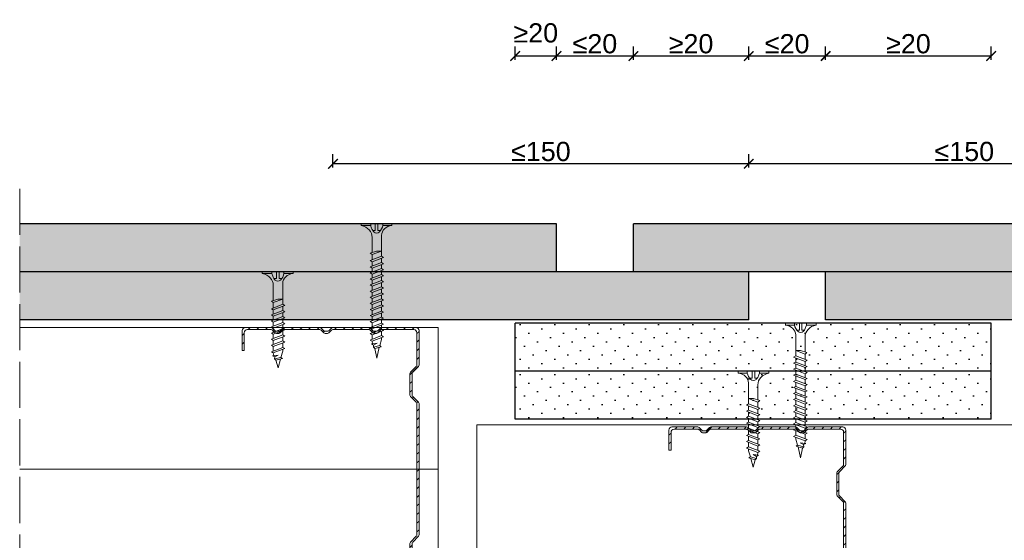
# Model space of a CAD drawing. Header units: millimetres. Extents: x 1770 to 2951, y 1557 to 1979.
# Tile 6 of 7: x 2564 to 2820, y 1844 to 1979. Entities that reach past the tile are written whole.
import ezdxf

# ---------------------------------------------------------------- set-up
doc = ezdxf.new("R2010")
doc.units = ezdxf.units.MM
doc.linetypes.add('ACAD_ISO02W100', pattern=[15, 12, -3])
for name, color, linetype, lineweight in [('_ISOVER WELNA', 7, 'BATTING', 9), ('_RIGIPS AKCESORIA', 7, 'Continuous', 18), ('_RIGIPS G-K', 7, 'Continuous', 25), ('_RIGIPS PROFIL', 7, 'Continuous', 18), ('PRZERYWANA', 7, 'ACAD_ISO02W100', 9), ('WYMIARY', 7, 'Continuous', 25)]:
    doc.layers.add(name, color=color, linetype=linetype, lineweight=lineweight)
doc.styles.get("Standard").update_dxf_attribs({"font": 'arial.ttf'})
doc.linetypes.add('BATTING', pattern='A,0.00254,-2.54,[134,ltypeshp.shx,S=2.54,R=0,X=-2.54,Y=0],-5.08,[134,ltypeshp.shx,S=2.54,R=180,X=2.54,Y=0],-2.54', length=10.16254)
doc.dimstyles.new('ISO-25', dxfattribs={"dimtxt": 5, "dimasz": 2.5, "dimexe": 2.5, "dimexo": 0.625, "dimtad": 1, "dimtxsty": 'Standard', "dimblk": 'ARCHTICK', "dimcen": 2.5, "dimadec": 0, "dimazin": 0, "dimtfac": 1, "dimtmove": 0, "dimatfit": 3, "dimfxl": 1, "dimfxlon": 1, "dimarcsym": 0})
pattern_1 = [(315, (793.888, 50.9), (3.367596, 1.122532), [0, -3.175])]

# ---------------------------------------------------------------- blocks, each defined once
blk = doc.blocks.new('TN 25')
at = {"layer": '_RIGIPS AKCESORIA'}
for p, q in [((0, -0.84), (0, 7.16)), ((0, 7.16), (0.46, 7.16)), ((0.46, 7.16), (0.46, 4.78)), ((0.46, 4.78), (0, 4.78)), ((0, 3.5), (1.77, 3.5)), ((0, 2.83), (1.77, 2.83)), ((1.77, 3.5), (1.77, 4.2)), ((1.77, 2.83), (1.77, 2.18)), ((3.02, 4.46), (8.47, 4.46)), ((7.12, 4.46), (7.12, 3.18)), ((8.03, 2.01), (7.12, 4.46)), ((7.12, 3.18), (7.65, 1.53)), ((8.47, 4.46), (8.79, 5)), ((9.61, 1.51), (8.47, 4.46)), ((8.79, 5), (9.93, 2.01)), ((9, 4.46), (10.1, 4.46)), ((10.1, 4.46), (10.41, 5)), ((11.23, 1.51), (10.1, 4.46)), ((10.41, 5), (11.56, 2.01)), ((10.62, 4.46), (11.67, 4.46)), ((11.67, 4.46), (11.99, 5)), ((12.81, 1.51), (11.67, 4.46)), ((11.99, 5), (13.14, 2.01)), ((12.2, 4.46), (13.21, 4.46)), ((13.21, 4.46), (13.52, 5)), ((14.34, 1.51), (13.21, 4.46)), ((13.52, 5), (14.67, 2.01)), ((13.73, 4.46), (14.8, 4.46)), ((14.8, 4.46), (15.12, 5)), ((15.94, 1.51), (14.8, 4.46)), ((15.12, 5), (16.26, 2.01)), ((15.33, 4.46), (16.42, 4.46)), ((16.42, 4.46), (16.73, 5)), ((17.55, 1.51), (16.42, 4.46)), ((16.73, 5), (17.88, 2.01)), ((16.94, 4.46), (17.99, 4.46)), ((17.99, 4.46), (18.31, 5)), ((19.13, 1.51), (17.99, 4.46)), ((18.31, 5), (19.45, 2.01)), ((18.52, 4.46), (19.68, 4.46)), ((19.68, 4.46), (20, 5)), ((20.82, 1.51), (19.68, 4.46)), ((20, 5), (21.14, 2.01)), ((20.21, 4.46), (20.7, 4.46)), ((20.7, 4.46), (22.28, 3.98)), ((21.85, 1.83), (21.67, 3.28)), ((21.67, 3.28), (22.14, 2.4)), ((22.28, 3.98), (22.56, 4.37)), ((22.7, 2.36), (22.28, 3.98)), ((22.56, 4.37), (23.03, 2.71)), ((23.03, 2.71), (22.7, 2.36)), ((22.71, 3.85), (25, 3.24)), ((25, 3.24), (23.03, 2.71)), ((0.46, 1.64), (0, 1.64)), ((0.46, -0.84), (0.46, 1.64)), ((7.49, 2.01), (3.55, 2.01)), ((7.65, 1.53), (8.03, 2.01)), ((9.41, 2.01), (8.03, 2.01)), ((9.93, 2.01), (9.61, 1.51)), ((11.04, 2.01), (9.93, 2.01)), ((11.56, 2.01), (11.23, 1.51)), ((12.61, 2.01), (11.56, 2.01)), ((13.14, 2.01), (12.81, 1.51)), ((14.15, 2.01), (13.14, 2.01)), ((14.67, 2.01), (14.34, 1.51)), ((15.74, 2.01), (14.67, 2.01)), ((16.26, 2.01), (15.94, 1.51)), ((17.36, 2.01), (16.26, 2.01)), ((17.88, 2.01), (17.55, 1.51)), ((18.93, 2.01), (17.88, 2.01)), ((19.45, 2.01), (19.13, 1.51)), ((19.45, 2.01), (20.62, 2.01)), ((21.14, 2.01), (20.82, 1.51)), ((21.14, 2.01), (21.81, 2.12)), ((22.14, 2.4), (21.85, 1.83)), ((22.7, 2.36), (22.14, 2.4)), ((0, -0.84), (0.46, -0.84))]:
    blk.add_line(p, q, dxfattribs=at)
for centre, major_axis, ratio, start_param, end_param in [((3.09, 7.67), (0.17, 3.2), 0.826134, 1.773653, 3.180586), ((-0.04, 0.9), (0, 3.93), 0.848176, -0.720942, -0.151112), ((1.66, 3.18), (0, 0.895), 0.848176, -1.552777, -0.720942), ((1.66, 3.18), (0, 0.895), 0.848176, 3.862535, 4.730408), ((3.37, -1.57), (0.28, 3.57), 0.832181, 0.035984, 1.430787), ((-2.73, 15.91), (0, 14.76), 0.848176, 3.399396, 3.475072), ((0.59, 4.62), (0, 2.81), 0.848176, 3.475072, 3.862535)]:
    blk.add_ellipse(centre, major_axis=major_axis, ratio=ratio, start_param=start_param, end_param=end_param, dxfattribs=at)
blk = doc.blocks.new('TN 35')
at = {"layer": '_RIGIPS AKCESORIA'}
for p, q in [((0, -0.84), (0, 7.16)), ((0, 7.16), (0.46, 7.16)), ((0.46, 7.16), (0.46, 4.78)), ((0.46, 4.78), (0, 4.78)), ((0, 3.5), (1.77, 3.5)), ((0, 2.83), (1.77, 2.83)), ((1.77, 3.5), (1.77, 4.2)), ((1.77, 2.83), (1.77, 2.18)), ((3.02, 4.46), (8.47, 4.46)), ((7.12, 4.46), (7.12, 3.18)), ((8.03, 2.01), (7.12, 4.46)), ((7.12, 3.18), (7.65, 1.53)), ((8.47, 4.46), (8.79, 5)), ((9.61, 1.51), (8.47, 4.46)), ((8.79, 5), (9.93, 2.01)), ((9, 4.46), (10.1, 4.46)), ((10.1, 4.46), (10.41, 5)), ((11.23, 1.51), (10.1, 4.46)), ((10.41, 5), (11.56, 2.01)), ((10.62, 4.46), (11.67, 4.46)), ((11.67, 4.46), (11.99, 5)), ((12.81, 1.51), (11.67, 4.46)), ((11.99, 5), (13.14, 2.01)), ((12.2, 4.46), (13.21, 4.46)), ((13.21, 4.46), (13.52, 5)), ((14.34, 1.51), (13.21, 4.46)), ((13.52, 5), (14.67, 2.01)), ((13.73, 4.46), (14.8, 4.46)), ((14.8, 4.46), (15.12, 5)), ((15.94, 1.51), (14.8, 4.46)), ((15.12, 5), (16.26, 2.01)), ((15.33, 4.46), (16.42, 4.46)), ((16.42, 4.46), (16.73, 5)), ((17.55, 1.51), (16.42, 4.46)), ((16.73, 5), (17.88, 2.01)), ((16.94, 4.46), (17.99, 4.46)), ((17.99, 4.46), (18.31, 5)), ((19.13, 1.51), (17.99, 4.46)), ((18.31, 5), (19.45, 2.01)), ((18.52, 4.46), (19.57, 4.46)), ((19.57, 4.46), (19.88, 5)), ((20.7, 1.51), (19.57, 4.46)), ((19.88, 5), (21.03, 2.01)), ((20.09, 4.46), (21.14, 4.46)), ((21.14, 4.46), (21.46, 5)), ((22.28, 1.51), (21.14, 4.46)), ((21.46, 5), (22.6, 2.01)), ((21.67, 4.46), (22.72, 4.46)), ((22.72, 4.46), (23.03, 5)), ((23.85, 1.51), (22.72, 4.46)), ((23.03, 5), (24.18, 2.01)), ((23.24, 4.46), (24.29, 4.46)), ((24.29, 4.46), (24.61, 5)), ((25.43, 1.51), (24.29, 4.46)), ((24.61, 5), (25.75, 2.01)), ((24.81, 4.46), (25.87, 4.46)), ((25.87, 4.46), (26.18, 5)), ((27, 1.51), (25.87, 4.46)), ((26.18, 5), (27.33, 2.01)), ((26.39, 4.46), (27.44, 4.46)), ((27.44, 4.46), (27.76, 5)), ((28.58, 1.51), (27.44, 4.46)), ((27.76, 5), (28.9, 2.01)), ((27.96, 4.46), (29.13, 4.46)), ((29.13, 4.46), (29.45, 5)), ((30.27, 1.51), (29.13, 4.46)), ((29.45, 5), (30.59, 2.01)), ((29.65, 4.46), (30.15, 4.46)), ((30.15, 4.46), (31.73, 3.98)), ((31.3, 1.83), (31.12, 3.28)), ((31.12, 3.28), (31.59, 2.4)), ((31.73, 3.98), (32.01, 4.37)), ((32.15, 2.36), (31.73, 3.98)), ((32.01, 4.37), (32.48, 2.71)), ((32.48, 2.71), (32.15, 2.36)), ((32.16, 3.85), (35, 3.24)), ((35, 3.24), (32.48, 2.71)), ((0.46, 1.64), (0, 1.64)), ((0.46, -0.84), (0.46, 1.64)), ((7.49, 2.01), (3.55, 2.01)), ((7.65, 1.53), (8.03, 2.01)), ((9.41, 2.01), (8.03, 2.01)), ((9.93, 2.01), (9.61, 1.51)), ((11.04, 2.01), (9.93, 2.01)), ((11.56, 2.01), (11.23, 1.51)), ((12.61, 2.01), (11.56, 2.01)), ((13.14, 2.01), (12.81, 1.51)), ((14.15, 2.01), (13.14, 2.01)), ((14.67, 2.01), (14.34, 1.51)), ((15.74, 2.01), (14.67, 2.01)), ((16.26, 2.01), (15.94, 1.51)), ((17.36, 2.01), (16.26, 2.01)), ((17.88, 2.01), (17.55, 1.51)), ((18.93, 2.01), (17.84, 2.01)), ((19.45, 2.01), (19.13, 1.51)), ((20.51, 2.01), (19.41, 2.01)), ((21.03, 2.01), (20.7, 1.51)), ((22.08, 2.01), (20.99, 2.01)), ((22.6, 2.01), (22.28, 1.51)), ((23.66, 2.01), (22.56, 2.01)), ((24.18, 2.01), (23.85, 1.51)), ((25.23, 2.01), (24.14, 2.01)), ((25.75, 2.01), (25.43, 1.51)), ((26.81, 2.01), (25.71, 2.01)), ((27.33, 2.01), (27, 1.51)), ((28.38, 2.01), (27.33, 2.01)), ((28.9, 2.01), (28.58, 1.51)), ((28.9, 2.01), (30.07, 2.01)), ((30.59, 2.01), (30.27, 1.51)), ((30.59, 2.01), (31.26, 2.12)), ((31.59, 2.4), (31.3, 1.83)), ((32.15, 2.36), (31.59, 2.4)), ((0, -0.84), (0.46, -0.84))]:
    blk.add_line(p, q, dxfattribs=at)
for centre, major_axis, ratio, start_param, end_param in [((3.09, 7.67), (0.17, 3.2), 0.826134, 1.773653, 3.180586), ((-0.04, 0.9), (0, 3.93), 0.848176, -0.720942, -0.151112), ((1.66, 3.18), (0, 0.895), 0.848176, -1.552777, -0.720942), ((1.66, 3.18), (0, 0.895), 0.848176, 3.862535, 4.730408), ((3.37, -1.57), (0.28, 3.57), 0.832181, 0.035984, 1.430787), ((-2.73, 15.91), (0, 14.76), 0.848176, 3.399396, 3.475072), ((0.59, 4.62), (0, 2.81), 0.848176, 3.475072, 3.862535)]:
    blk.add_ellipse(centre, major_axis=major_axis, ratio=ratio, start_param=start_param, end_param=end_param, dxfattribs=at)
blk = doc.blocks.new('CW 75 ULTRASTIL')
h = blk.add_hatch()
h.set_pattern_fill('ANSI31', color=256, scale=0.5, style=0)
h.paths.add_polyline_path([(106.07, 103.31, -0.414214), (106.87, 104.11), (115.19, 104.11, -0.198912), (115.55, 103.96), (116.25, 103.25, 0.198912), (116.61, 103.11), (117.19, 103.11, 0.198912), (117.55, 103.25), (118.25, 103.96, -0.198912), (118.61, 104.11), (127.89, 104.11, -0.198912), (128.25, 103.96), (128.95, 103.25, 0.198912), (129.31, 103.11), (129.89, 103.11, 0.198912), (130.25, 103.25), (130.95, 103.96, -0.198912), (131.31, 104.11), (140.59, 104.11, -0.198912), (140.95, 103.96), (141.65, 103.25, 0.198912), (142.01, 103.11), (142.59, 103.11, 0.198912), (142.95, 103.25), (143.65, 103.96, -0.198912), (144.01, 104.11), (153.17, 104.11, -0.414214), (153.97, 103.31), (153.97, 98.66), (154.52, 98.66), (154.52, 103.86, 0.414214), (153.72, 104.66), (144.01, 104.66, 0.198912), (143.65, 104.51), (142.95, 103.8, -0.198912), (142.59, 103.66), (142.01, 103.66, -0.198912), (141.65, 103.8), (140.95, 104.51, 0.198912), (140.59, 104.66), (131.31, 104.66, 0.198912), (130.95, 104.51), (130.25, 103.8, -0.198912), (129.89, 103.66), (129.31, 103.66, -0.198912), (128.95, 103.8), (128.25, 104.51, 0.198912), (127.89, 104.66), (118.61, 104.66, 0.198912), (118.25, 104.51), (117.55, 103.8, -0.198912), (117.19, 103.66), (116.61, 103.66, -0.198912), (116.25, 103.8), (115.55, 104.51, 0.198912), (115.19, 104.66), (106.32, 104.66, 0.414214), (105.52, 103.86), (105.52, 94.86, 0.198912), (105.67, 94.51), (107.17, 93, -0.198912), (107.32, 92.65), (107.32, 87.06, -0.198912), (107.17, 86.71), (105.67, 85.2, 0.198912), (105.52, 84.85), (105.52, 50.66, 0.198912), (105.67, 50.31), (107.17, 48.8, -0.198912), (107.32, 48.45), (107.32, 42.86, -0.198912), (107.17, 42.51), (105.67, 41, 0.198912), (105.52, 40.65), (105.52, 31.66, 0.414214), (106.32, 30.86), (115.19, 30.86, 0.198912), (115.55, 31), (116.25, 31.71, -0.198912), (116.61, 31.86), (117.19, 31.86, -0.198912), (117.55, 31.71), (118.25, 31, 0.198912), (118.61, 30.86), (127.89, 30.86, 0.198912), (128.25, 31), (128.95, 31.71, -0.198912), (129.31, 31.86), (129.89, 31.86, -0.198912), (130.25, 31.71), (130.95, 31, 0.198912), (131.31, 30.86), (140.59, 30.86, 0.198912), (140.95, 31), (141.65, 31.71, -0.198912), (142.01, 31.86), (142.59, 31.86, -0.198912), (142.95, 31.71), (143.65, 31, 0.198912), (144.01, 30.86), (150.72, 30.86, 0.414214), (151.52, 31.66), (151.52, 36.86), (150.97, 36.86), (150.97, 32.21, -0.414214), (150.17, 31.41), (144.01, 31.41, -0.198912), (143.65, 31.55), (142.95, 32.26, 0.198912), (142.59, 32.41), (142.01, 32.41, 0.198912), (141.65, 32.26), (140.95, 31.55, -0.198912), (140.59, 31.41), (131.31, 31.41, -0.198912), (130.95, 31.55), (130.25, 32.26, 0.198912), (129.89, 32.41), (129.31, 32.41, 0.198912), (128.95, 32.26), (128.25, 31.55, -0.198912), (127.89, 31.41), (118.61, 31.41, -0.198912), (118.25, 31.55), (117.55, 32.26, 0.198912), (117.19, 32.41), (116.61, 32.41, 0.198912), (116.25, 32.26), (115.55, 31.55, -0.198912), (115.19, 31.41), (106.87, 31.41, -0.414214), (106.07, 32.21), (106.07, 40.65, -0.198912), (106.22, 41), (107.72, 42.51, 0.198912), (107.87, 42.86), (107.87, 48.45, 0.198912), (107.72, 48.8), (106.22, 50.31, -0.198912), (106.07, 50.66), (106.07, 84.85, -0.198912), (106.22, 85.2), (107.72, 86.71, 0.198912), (107.87, 87.06), (107.87, 92.65, 0.198912), (107.72, 93), (106.22, 94.51, -0.198912), (106.07, 94.86)])
at = {"layer": '_RIGIPS PROFIL'}
for p, q in [((105.52, 103.86), (105.52, 94.86)), ((106.07, 103.31), (106.07, 94.86)), ((115.19, 104.66), (106.32, 104.66)), ((115.19, 104.11), (106.87, 104.11)), ((115.55, 104.51), (116.25, 103.8)), ((115.55, 103.96), (116.25, 103.25)), ((117.19, 103.66), (116.61, 103.66)), ((117.19, 103.11), (116.61, 103.11)), ((118.25, 104.51), (117.55, 103.8)), ((118.25, 103.96), (117.55, 103.25)), ((127.89, 104.66), (118.61, 104.66)), ((127.89, 104.11), (118.61, 104.11)), ((128.25, 104.51), (128.95, 103.8)), ((128.25, 103.96), (128.95, 103.25)), ((129.89, 103.66), (129.31, 103.66)), ((129.89, 103.11), (129.31, 103.11)), ((130.95, 104.51), (130.25, 103.8)), ((130.95, 103.96), (130.25, 103.25)), ((131.31, 104.66), (140.59, 104.66)), ((131.31, 104.11), (140.59, 104.11)), ((140.95, 104.51), (141.65, 103.8)), ((140.95, 103.96), (141.65, 103.25)), ((142.59, 103.66), (142.01, 103.66)), ((142.59, 103.11), (142.01, 103.11)), ((143.65, 104.51), (142.95, 103.8)), ((143.65, 103.96), (142.95, 103.25)), ((153.72, 104.66), (144.01, 104.66)), ((153.17, 104.11), (144.01, 104.11)), ((153.97, 98.66), (153.97, 103.31)), ((154.52, 98.66), (154.52, 103.86)), ((153.97, 98.66), (154.52, 98.66)), ((107.17, 93), (105.67, 94.51)), ((107.72, 93), (106.22, 94.51)), ((107.32, 92.65), (107.32, 87.06)), ((107.87, 92.65), (107.87, 87.06)), ((105.52, 84.85), (105.52, 50.66)), ((107.17, 86.71), (105.67, 85.2)), ((106.07, 84.85), (106.07, 50.66)), ((107.72, 86.71), (106.22, 85.2)), ((107.17, 48.8), (105.67, 50.31)), ((107.72, 48.8), (106.22, 50.31)), ((107.32, 42.86), (107.32, 48.45)), ((107.87, 42.86), (107.87, 48.45)), ((107.17, 42.51), (105.67, 41)), ((107.72, 42.51), (106.22, 41)), ((105.52, 31.66), (105.52, 40.65)), ((106.07, 32.21), (106.07, 40.65)), ((150.97, 36.86), (150.97, 32.21)), ((150.97, 36.86), (151.52, 36.86)), ((151.52, 36.86), (151.52, 31.66)), ((115.19, 30.86), (106.32, 30.86)), ((115.19, 31.41), (106.87, 31.41)), ((115.55, 31.55), (116.25, 32.26)), ((115.55, 31), (116.25, 31.71)), ((117.19, 32.41), (116.61, 32.41)), ((117.19, 31.86), (116.61, 31.86)), ((118.25, 31.55), (117.55, 32.26)), ((118.25, 31), (117.55, 31.71)), ((127.89, 31.41), (118.61, 31.41)), ((127.89, 30.86), (118.61, 30.86)), ((128.25, 31.55), (128.95, 32.26)), ((128.25, 31), (128.95, 31.71)), ((129.89, 32.41), (129.31, 32.41)), ((129.89, 31.86), (129.31, 31.86)), ((130.95, 31.55), (130.25, 32.26)), ((130.95, 31), (130.25, 31.71)), ((131.31, 31.41), (140.59, 31.41)), ((131.31, 30.86), (140.59, 30.86)), ((140.95, 31.55), (141.65, 32.26)), ((140.95, 31), (141.65, 31.71)), ((142.59, 32.41), (142.01, 32.41)), ((142.59, 31.86), (142.01, 31.86)), ((143.65, 31.55), (142.95, 32.26)), ((143.65, 31), (142.95, 31.71)), ((150.17, 31.41), (144.01, 31.41)), ((150.72, 30.86), (144.01, 30.86))]:
    blk.add_line(p, q, dxfattribs=at)
for centre, radius, start, end in [((106.32, 103.86), 0.8, 90, 180), ((106.87, 103.31), 0.8, 90, 180), ((115.19, 104.16), 0.5, 45, 90), ((115.19, 103.61), 0.5, 45, 90), ((116.61, 104.16), 0.5, 225, 270), ((116.61, 103.61), 0.5, 225, 270), ((117.19, 104.16), 0.5, 270, 315), ((117.19, 103.61), 0.5, 270, 315), ((118.61, 104.16), 0.5, 90, 135), ((118.61, 103.61), 0.5, 90, 135), ((127.89, 104.16), 0.5, 45, 90), ((127.89, 103.61), 0.5, 45, 90), ((129.31, 104.16), 0.5, 225, 270), ((129.31, 103.61), 0.5, 225, 270), ((129.89, 104.16), 0.5, 270, 315), ((129.89, 103.61), 0.5, 270, 315), ((131.31, 104.16), 0.5, 90, 135), ((131.31, 103.61), 0.5, 90, 135), ((140.59, 104.16), 0.5, 45, 90), ((140.59, 103.61), 0.5, 45, 90), ((142.01, 104.16), 0.5, 225, 270), ((142.01, 103.61), 0.5, 225, 270), ((142.59, 104.16), 0.5, 270, 315), ((142.59, 103.61), 0.5, 270, 315), ((144.01, 104.16), 0.5, 90, 135), ((144.01, 103.61), 0.5, 90, 135), ((153.17, 103.31), 0.8, 0, 90), ((153.72, 103.86), 0.8, 0, 90), ((106.02, 94.86), 0.5, 180, 225), ((106.57, 94.86), 0.5, 180, 225), ((106.82, 92.65), 0.5, 0, 45), ((107.37, 92.65), 0.5, 0, 45), ((106.02, 84.85), 0.5, 135, 180), ((106.57, 84.85), 0.5, 135, 180), ((106.82, 87.06), 0.5, 315, 0), ((107.37, 87.06), 0.5, 315, 0), ((106.02, 50.66), 0.5, 180, 225), ((106.57, 50.66), 0.5, 180, 225), ((106.82, 48.45), 0.5, 0, 45), ((107.37, 48.45), 0.5, 0, 45), ((106.02, 40.65), 0.5, 135, 180), ((106.57, 40.65), 0.5, 135, 180), ((106.82, 42.86), 0.5, 315, 0), ((107.37, 42.86), 0.5, 315, 0), ((106.32, 31.66), 0.8, 180, 270), ((106.87, 32.21), 0.8, 180, 270), ((115.19, 31.91), 0.5, 270, 315), ((115.19, 31.36), 0.5, 270, 315), ((116.61, 31.91), 0.5, 90, 135), ((116.61, 31.36), 0.5, 90, 135), ((117.19, 31.91), 0.5, 45, 90), ((117.19, 31.36), 0.5, 45, 90), ((118.61, 31.91), 0.5, 225, 270), ((118.61, 31.36), 0.5, 225, 270), ((127.89, 31.91), 0.5, 270, 315), ((127.89, 31.36), 0.5, 270, 315), ((129.31, 31.91), 0.5, 90, 135), ((129.31, 31.36), 0.5, 90, 135), ((129.89, 31.91), 0.5, 45, 90), ((129.89, 31.36), 0.5, 45, 90), ((131.31, 31.91), 0.5, 225, 270), ((131.31, 31.36), 0.5, 225, 270), ((140.59, 31.91), 0.5, 270, 315), ((140.59, 31.36), 0.5, 270, 315), ((142.01, 31.91), 0.5, 90, 135), ((142.01, 31.36), 0.5, 90, 135), ((142.59, 31.91), 0.5, 45, 90), ((142.59, 31.36), 0.5, 45, 90), ((144.01, 31.91), 0.5, 225, 270), ((144.01, 31.36), 0.5, 225, 270), ((150.17, 32.21), 0.8, 270, 0), ((150.72, 31.66), 0.8, 270, 0)]:
    blk.add_arc(centre, radius, start, end, dxfattribs=at)
blk = doc.blocks.new('CW 100 ULTRASTIL')
h = blk.add_hatch()
h.set_pattern_fill('ANSI31', color=256, scale=0.5, style=0)
h.paths.add_polyline_path([(179.46, 109.85, -0.198912), (179.6, 110.2), (181.11, 111.71, 0.198912), (181.26, 112.06), (181.26, 117.65, 0.198912), (181.11, 118), (179.6, 119.51, -0.198912), (179.46, 119.86), (179.46, 128.31, -0.414214), (180.26, 129.11), (188.58, 129.11, -0.198912), (188.93, 128.96), (189.64, 128.25, 0.198912), (189.99, 128.11), (190.58, 128.11, 0.198912), (190.93, 128.25), (191.64, 128.96, -0.198912), (191.99, 129.11), (201.28, 129.11, -0.198912), (201.63, 128.96), (202.34, 128.25, 0.198912), (202.69, 128.11), (203.28, 128.11, 0.198912), (203.63, 128.25), (204.34, 128.96, -0.198912), (204.69, 129.11), (213.98, 129.11, -0.198912), (214.33, 128.96), (215.04, 128.25, 0.198912), (215.39, 128.11), (215.98, 128.11, 0.198912), (216.33, 128.25), (217.04, 128.96, -0.198912), (217.39, 129.11), (226.56, 129.11, -0.414214), (227.36, 128.31), (227.36, 123.66), (227.91, 123.66), (227.91, 128.86, 0.414214), (227.11, 129.66), (217.39, 129.66, 0.198912), (217.04, 129.51), (216.33, 128.8, -0.198912), (215.98, 128.66), (215.39, 128.66, -0.198912), (215.04, 128.8), (214.33, 129.51, 0.198912), (213.98, 129.66), (204.69, 129.66, 0.198912), (204.34, 129.51), (203.63, 128.8, -0.198912), (203.28, 128.66), (202.69, 128.66, -0.198912), (202.34, 128.8), (201.63, 129.51, 0.198912), (201.28, 129.66), (191.99, 129.66, 0.198912), (191.64, 129.51), (190.93, 128.8, -0.198912), (190.58, 128.66), (189.99, 128.66, -0.198912), (189.64, 128.8), (188.93, 129.51, 0.198912), (188.58, 129.66), (179.71, 129.66, 0.414214), (178.91, 128.86), (178.91, 119.86, 0.198912), (179.05, 119.51), (180.56, 118, -0.198912), (180.71, 117.65), (180.71, 112.06, -0.198912), (180.56, 111.71), (179.05, 110.2, 0.198912), (178.91, 109.85), (178.91, 50.66, 0.198912), (179.05, 50.31), (180.56, 48.8, -0.198912), (180.71, 48.45), (180.71, 42.86, -0.198912), (180.56, 42.51), (179.05, 41, 0.198912), (178.91, 40.65), (178.91, 31.66, 0.414214), (179.71, 30.86), (188.58, 30.86, 0.198912), (188.93, 31), (189.64, 31.71, -0.198912), (189.99, 31.86), (190.58, 31.86, -0.198912), (190.93, 31.71), (191.64, 31, 0.198912), (191.99, 30.86), (201.28, 30.86, 0.198912), (201.63, 31), (202.34, 31.71, -0.198912), (202.69, 31.86), (203.28, 31.86, -0.198912), (203.63, 31.71), (204.34, 31, 0.198912), (204.69, 30.86), (213.98, 30.86, 0.198912), (214.33, 31), (215.04, 31.71, -0.198912), (215.39, 31.86), (215.98, 31.86, -0.198912), (216.33, 31.71), (217.04, 31, 0.198912), (217.39, 30.86), (224.11, 30.86, 0.414214), (224.91, 31.66), (224.91, 36.86), (224.36, 36.86), (224.36, 32.21, -0.414214), (223.56, 31.41), (217.39, 31.41, -0.198912), (217.04, 31.55), (216.33, 32.26, 0.198912), (215.98, 32.41), (215.39, 32.41, 0.198912), (215.04, 32.26), (214.33, 31.55, -0.198912), (213.98, 31.41), (204.69, 31.41, -0.198912), (204.34, 31.55), (203.63, 32.26, 0.198912), (203.28, 32.41), (202.69, 32.41, 0.198912), (202.34, 32.26), (201.63, 31.55, -0.198912), (201.28, 31.41), (191.99, 31.41, -0.198912), (191.64, 31.55), (190.93, 32.26, 0.198912), (190.58, 32.41), (189.99, 32.41, 0.198912), (189.64, 32.26), (188.93, 31.55, -0.198912), (188.58, 31.41), (180.26, 31.41, -0.414214), (179.46, 32.21), (179.46, 40.65, -0.198912), (179.6, 41), (181.11, 42.51, 0.198912), (181.26, 42.86), (181.26, 48.45, 0.198912), (181.11, 48.8), (179.6, 50.31, -0.198912), (179.46, 50.66)])
at = {"layer": '_RIGIPS PROFIL'}
for p, q in [((178.91, 128.86), (178.91, 119.86)), ((179.46, 128.31), (179.46, 119.86)), ((188.58, 129.66), (179.71, 129.66)), ((188.58, 129.11), (180.26, 129.11)), ((188.93, 129.51), (189.64, 128.8)), ((188.93, 128.96), (189.64, 128.25)), ((190.58, 128.66), (189.99, 128.66)), ((190.58, 128.11), (189.99, 128.11)), ((191.64, 129.51), (190.93, 128.8)), ((191.64, 128.96), (190.93, 128.25)), ((201.28, 129.66), (191.99, 129.66)), ((201.28, 129.11), (191.99, 129.11)), ((201.63, 129.51), (202.34, 128.8)), ((201.63, 128.96), (202.34, 128.25)), ((203.28, 128.66), (202.69, 128.66)), ((203.28, 128.11), (202.69, 128.11)), ((204.34, 129.51), (203.63, 128.8)), ((204.34, 128.96), (203.63, 128.25)), ((204.69, 129.66), (213.98, 129.66)), ((204.69, 129.11), (213.98, 129.11)), ((214.33, 129.51), (215.04, 128.8)), ((214.33, 128.96), (215.04, 128.25)), ((215.98, 128.66), (215.39, 128.66)), ((215.98, 128.11), (215.39, 128.11)), ((217.04, 129.51), (216.33, 128.8)), ((217.04, 128.96), (216.33, 128.25)), ((227.11, 129.66), (217.39, 129.66)), ((226.56, 129.11), (217.39, 129.11)), ((227.36, 123.66), (227.36, 128.31)), ((227.91, 123.66), (227.91, 128.86)), ((227.36, 123.66), (227.91, 123.66)), ((180.56, 118), (179.05, 119.51)), ((181.11, 118), (179.6, 119.51)), ((180.71, 117.65), (180.71, 112.06)), ((181.26, 117.65), (181.26, 112.06)), ((180.56, 111.71), (179.05, 110.2)), ((181.11, 111.71), (179.6, 110.2)), ((178.91, 109.85), (178.91, 50.66)), ((179.46, 109.85), (179.46, 50.66)), ((180.56, 48.8), (179.05, 50.31)), ((181.11, 48.8), (179.6, 50.31)), ((180.71, 42.86), (180.71, 48.45)), ((181.26, 42.86), (181.26, 48.45)), ((180.56, 42.51), (179.05, 41)), ((181.11, 42.51), (179.6, 41)), ((178.91, 31.66), (178.91, 40.65)), ((179.46, 32.21), (179.46, 40.65)), ((224.36, 36.86), (224.36, 32.21)), ((224.36, 36.86), (224.91, 36.86)), ((224.91, 36.86), (224.91, 31.66)), ((188.58, 30.86), (179.71, 30.86)), ((188.58, 31.41), (180.26, 31.41)), ((188.93, 31.55), (189.64, 32.26)), ((188.93, 31), (189.64, 31.71)), ((190.58, 32.41), (189.99, 32.41)), ((190.58, 31.86), (189.99, 31.86)), ((191.64, 31.55), (190.93, 32.26)), ((191.64, 31), (190.93, 31.71)), ((201.28, 31.41), (191.99, 31.41)), ((201.28, 30.86), (191.99, 30.86)), ((201.63, 31.55), (202.34, 32.26)), ((201.63, 31), (202.34, 31.71)), ((203.28, 32.41), (202.69, 32.41)), ((203.28, 31.86), (202.69, 31.86)), ((204.34, 31.55), (203.63, 32.26)), ((204.34, 31), (203.63, 31.71)), ((204.69, 31.41), (213.98, 31.41)), ((204.69, 30.86), (213.98, 30.86)), ((214.33, 31.55), (215.04, 32.26)), ((214.33, 31), (215.04, 31.71)), ((215.98, 32.41), (215.39, 32.41)), ((215.98, 31.86), (215.39, 31.86)), ((217.04, 31.55), (216.33, 32.26)), ((217.04, 31), (216.33, 31.71)), ((223.56, 31.41), (217.39, 31.41)), ((224.11, 30.86), (217.39, 30.86))]:
    blk.add_line(p, q, dxfattribs=at)
for centre, radius, start, end in [((179.71, 128.86), 0.8, 90, 180), ((180.26, 128.31), 0.8, 90, 180), ((188.58, 129.16), 0.5, 45, 90), ((188.58, 128.61), 0.5, 45, 90), ((189.99, 129.16), 0.5, 225, 270), ((189.99, 128.61), 0.5, 225, 270), ((190.58, 129.16), 0.5, 270, 315), ((190.58, 128.61), 0.5, 270, 315), ((191.99, 129.16), 0.5, 90, 135), ((191.99, 128.61), 0.5, 90, 135), ((201.28, 129.16), 0.5, 45, 90), ((201.28, 128.61), 0.5, 45, 90), ((202.69, 129.16), 0.5, 225, 270), ((202.69, 128.61), 0.5, 225, 270), ((203.28, 129.16), 0.5, 270, 315), ((203.28, 128.61), 0.5, 270, 315), ((204.69, 129.16), 0.5, 90, 135), ((204.69, 128.61), 0.5, 90, 135), ((213.98, 129.16), 0.5, 45, 90), ((213.98, 128.61), 0.5, 45, 90), ((215.39, 129.16), 0.5, 225, 270), ((215.39, 128.61), 0.5, 225, 270), ((215.98, 129.16), 0.5, 270, 315), ((215.98, 128.61), 0.5, 270, 315), ((217.39, 129.16), 0.5, 90, 135), ((217.39, 128.61), 0.5, 90, 135), ((226.56, 128.31), 0.8, 0, 90), ((227.11, 128.86), 0.8, 0, 90), ((179.41, 119.86), 0.5, 180, 225), ((179.96, 119.86), 0.5, 180, 225), ((180.21, 117.65), 0.5, 0, 45), ((180.76, 117.65), 0.5, 0, 45), ((179.41, 109.85), 0.5, 135, 180), ((179.96, 109.85), 0.5, 135, 180), ((180.21, 112.06), 0.5, 315, 0), ((180.76, 112.06), 0.5, 315, 0), ((179.41, 50.66), 0.5, 180, 225), ((179.96, 50.66), 0.5, 180, 225), ((180.21, 48.45), 0.5, 0, 45), ((180.76, 48.45), 0.5, 0, 45), ((179.41, 40.65), 0.5, 135, 180), ((179.96, 40.65), 0.5, 135, 180), ((180.21, 42.86), 0.5, 315, 0), ((180.76, 42.86), 0.5, 315, 0), ((179.71, 31.66), 0.8, 180, 270), ((180.26, 32.21), 0.8, 180, 270), ((188.58, 31.91), 0.5, 270, 315), ((188.58, 31.36), 0.5, 270, 315), ((189.99, 31.91), 0.5, 90, 135), ((189.99, 31.36), 0.5, 90, 135), ((190.58, 31.91), 0.5, 45, 90), ((190.58, 31.36), 0.5, 45, 90), ((191.99, 31.91), 0.5, 225, 270), ((191.99, 31.36), 0.5, 225, 270), ((201.28, 31.91), 0.5, 270, 315), ((201.28, 31.36), 0.5, 270, 315), ((202.69, 31.91), 0.5, 90, 135), ((202.69, 31.36), 0.5, 90, 135), ((203.28, 31.91), 0.5, 45, 90), ((203.28, 31.36), 0.5, 45, 90), ((204.69, 31.91), 0.5, 225, 270), ((204.69, 31.36), 0.5, 225, 270), ((213.98, 31.91), 0.5, 270, 315), ((213.98, 31.36), 0.5, 270, 315), ((215.39, 31.91), 0.5, 90, 135), ((215.39, 31.36), 0.5, 90, 135), ((215.98, 31.91), 0.5, 45, 90), ((215.98, 31.36), 0.5, 45, 90), ((217.39, 31.91), 0.5, 225, 270), ((217.39, 31.36), 0.5, 225, 270), ((223.56, 32.21), 0.8, 270, 0), ((224.11, 31.66), 0.8, 270, 0)]:
    blk.add_arc(centre, radius, start, end, dxfattribs=at)
blk = doc.blocks.new('_ArchTick')
at = {"color": 0, "linetype": 'ByBlock', "const_width": 0.15}
blk.add_lwpolyline([(-0.5, -0.5), (0.5, 0.5)], dxfattribs=at)
blk = doc.blocks.new('*D22')
at = {"layer": 'Defpoints', "color": 0, "transparency": 16777216}
for p in [(2753.77, 1969.62), (2753.77, 1914.02), (2773.77, 1914.02)]:
    blk.add_point(p, dxfattribs=at)
at = {"layer": 'WYMIARY', "color": 0, "lineweight": -2, "transparency": 16777216}
for p, q in [((2753.77, 1968.62), (2753.77, 1972.12)), ((2773.77, 1968.62), (2773.77, 1972.12)), ((2773.77, 1969.62), (2753.77, 1969.62))]:
    blk.add_line(p, q, dxfattribs=at)
at = {"layer": 'WYMIARY', "color": 0, "lineweight": -2, "transparency": 16777216, "xscale": 2.5, "yscale": 2.5, "zscale": 2.5, "rotation": 180}
blk.add_blockref('_ArchTick', (2753.77, 1969.62), dxfattribs=at)
at = {"layer": 'WYMIARY', "color": 0, "lineweight": -2, "transparency": 16777216, "xscale": 2.5, "yscale": 2.5, "zscale": 2.5}
blk.add_blockref('_ArchTick', (2773.77, 1969.62), dxfattribs=at)
at = {"layer": 'WYMIARY', "color": 0, "transparency": 16777216, "insert": (2763.77, 1972.79), "char_height": 5, "attachment_point": 5}
blk.add_mtext('≤20', dxfattribs=at)
blk = doc.blocks.new('*D23')
at = {"layer": 'Defpoints', "color": 0, "transparency": 16777216}
for p in [(2773.77, 1969.62), (2773.77, 1914.02), (2816.84, 1900.62)]:
    blk.add_point(p, dxfattribs=at)
at = {"layer": 'WYMIARY', "color": 0, "lineweight": -2, "transparency": 16777216}
for p, q in [((2773.77, 1968.62), (2773.77, 1972.12)), ((2816.84, 1968.62), (2816.84, 1972.12)), ((2816.84, 1969.62), (2773.77, 1969.62))]:
    blk.add_line(p, q, dxfattribs=at)
at = {"layer": 'WYMIARY', "color": 0, "lineweight": -2, "transparency": 16777216, "xscale": 2.5, "yscale": 2.5, "zscale": 2.5, "rotation": 180}
blk.add_blockref('_ArchTick', (2773.77, 1969.62), dxfattribs=at)
at = {"layer": 'WYMIARY', "color": 0, "lineweight": -2, "transparency": 16777216, "xscale": 2.5, "yscale": 2.5, "zscale": 2.5}
blk.add_blockref('_ArchTick', (2816.84, 1969.62), dxfattribs=at)
at = {"layer": 'WYMIARY', "color": 0, "transparency": 16777216, "insert": (2795.3, 1972.79), "char_height": 5, "attachment_point": 5}
blk.add_mtext('≥20', dxfattribs=at)
blk = doc.blocks.new('*D24')
at = {"layer": 'Defpoints', "color": 0, "transparency": 16777216}
for p in [(2723.77, 1969.62), (2723.77, 1914.02), (2753.77, 1914.02)]:
    blk.add_point(p, dxfattribs=at)
at = {"layer": 'WYMIARY', "color": 0, "lineweight": -2, "transparency": 16777216}
for p, q in [((2723.77, 1968.62), (2723.77, 1972.12)), ((2753.77, 1968.62), (2753.77, 1972.12)), ((2753.77, 1969.62), (2723.77, 1969.62))]:
    blk.add_line(p, q, dxfattribs=at)
at = {"layer": 'WYMIARY', "color": 0, "lineweight": -2, "transparency": 16777216, "xscale": 2.5, "yscale": 2.5, "zscale": 2.5, "rotation": 180}
blk.add_blockref('_ArchTick', (2723.77, 1969.62), dxfattribs=at)
at = {"layer": 'WYMIARY', "color": 0, "lineweight": -2, "transparency": 16777216, "xscale": 2.5, "yscale": 2.5, "zscale": 2.5}
blk.add_blockref('_ArchTick', (2753.77, 1969.62), dxfattribs=at)
at = {"layer": 'WYMIARY', "color": 0, "transparency": 16777216, "insert": (2738.77, 1972.79), "char_height": 5, "attachment_point": 5}
blk.add_mtext('≥20', dxfattribs=at)
blk = doc.blocks.new('*D25')
at = {"layer": 'Defpoints', "color": 0, "transparency": 16777216}
for p in [(2645.64, 1941.57), (2753.77, 1901.52), (2645.64, 1898.97)]:
    blk.add_point(p, dxfattribs=at)
at = {"layer": 'WYMIARY', "color": 0, "lineweight": -2, "transparency": 16777216}
for p, q in [((2645.64, 1940.57), (2645.64, 1944.07)), ((2753.77, 1940.57), (2753.77, 1944.07)), ((2753.77, 1941.57), (2645.64, 1941.57))]:
    blk.add_line(p, q, dxfattribs=at)
at = {"layer": 'WYMIARY', "color": 0, "lineweight": -2, "transparency": 16777216, "xscale": 2.5, "yscale": 2.5, "zscale": 2.5, "rotation": 180}
blk.add_blockref('_ArchTick', (2645.64, 1941.57), dxfattribs=at)
at = {"layer": 'WYMIARY', "color": 0, "lineweight": -2, "transparency": 16777216, "xscale": 2.5, "yscale": 2.5, "zscale": 2.5}
blk.add_blockref('_ArchTick', (2753.77, 1941.57), dxfattribs=at)
at = {"layer": 'WYMIARY', "color": 0, "transparency": 16777216, "insert": (2699.71, 1944.75), "char_height": 5, "attachment_point": 5}
blk.add_mtext('≤150', dxfattribs=at)
blk = doc.blocks.new('*D26')
at = {"layer": 'Defpoints', "color": 0, "transparency": 16777216}
for p in [(2753.77, 1941.57), (2753.77, 1898.97), (2865.92, 1897.97)]:
    blk.add_point(p, dxfattribs=at)
at = {"layer": 'WYMIARY', "color": 0, "lineweight": -2, "transparency": 16777216}
for p, q in [((2753.77, 1940.57), (2753.77, 1944.07)), ((2865.92, 1940.57), (2865.92, 1944.07)), ((2865.92, 1941.57), (2753.77, 1941.57))]:
    blk.add_line(p, q, dxfattribs=at)
at = {"layer": 'WYMIARY', "color": 0, "lineweight": -2, "transparency": 16777216, "xscale": 2.5, "yscale": 2.5, "zscale": 2.5, "rotation": 180}
blk.add_blockref('_ArchTick', (2753.77, 1941.57), dxfattribs=at)
at = {"layer": 'WYMIARY', "color": 0, "lineweight": -2, "transparency": 16777216, "xscale": 2.5, "yscale": 2.5, "zscale": 2.5}
blk.add_blockref('_ArchTick', (2865.92, 1941.57), dxfattribs=at)
at = {"layer": 'WYMIARY', "color": 0, "transparency": 16777216, "insert": (2809.84, 1944.75), "char_height": 5, "attachment_point": 5}
blk.add_mtext('≤150', dxfattribs=at)
blk = doc.blocks.new('*D27')
at = {"layer": 'Defpoints', "color": 0, "transparency": 16777216}
for p in [(2703.77, 1969.62), (2703.77, 1914.02), (2723.77, 1914.02)]:
    blk.add_point(p, dxfattribs=at)
at = {"layer": 'WYMIARY', "color": 0, "lineweight": -2, "transparency": 16777216}
for p, q in [((2703.77, 1968.62), (2703.77, 1972.12)), ((2723.77, 1968.62), (2723.77, 1972.12)), ((2723.77, 1969.62), (2703.77, 1969.62))]:
    blk.add_line(p, q, dxfattribs=at)
at = {"layer": 'WYMIARY', "color": 0, "lineweight": -2, "transparency": 16777216, "xscale": 2.5, "yscale": 2.5, "zscale": 2.5, "rotation": 180}
blk.add_blockref('_ArchTick', (2703.77, 1969.62), dxfattribs=at)
at = {"layer": 'WYMIARY', "color": 0, "lineweight": -2, "transparency": 16777216, "xscale": 2.5, "yscale": 2.5, "zscale": 2.5}
blk.add_blockref('_ArchTick', (2723.77, 1969.62), dxfattribs=at)
at = {"layer": 'WYMIARY', "color": 0, "transparency": 16777216, "insert": (2713.77, 1972.79), "char_height": 5, "attachment_point": 5}
blk.add_mtext('≤20', dxfattribs=at)
blk = doc.blocks.new('*D28')
at = {"layer": 'Defpoints', "color": 0, "transparency": 16777216}
for p in [(2693.02, 1969.62), (2703.77, 1914.02), (2693.02, 1900.62)]:
    blk.add_point(p, dxfattribs=at)
at = {"layer": 'WYMIARY', "color": 0, "lineweight": -2, "transparency": 16777216}
for p, q in [((2693.02, 1968.62), (2693.02, 1972.12)), ((2703.77, 1968.62), (2703.77, 1972.12)), ((2703.77, 1969.62), (2693.02, 1969.62))]:
    blk.add_line(p, q, dxfattribs=at)
at = {"layer": 'WYMIARY', "color": 0, "lineweight": -2, "transparency": 16777216, "xscale": 2.5, "yscale": 2.5, "zscale": 2.5, "rotation": 180}
blk.add_blockref('_ArchTick', (2693.02, 1969.62), dxfattribs=at)
at = {"layer": 'WYMIARY', "color": 0, "lineweight": -2, "transparency": 16777216, "xscale": 2.5, "yscale": 2.5, "zscale": 2.5}
blk.add_blockref('_ArchTick', (2703.77, 1969.62), dxfattribs=at)
at = {"layer": 'WYMIARY', "color": 0, "transparency": 16777216, "insert": (2698.39, 1975.61), "char_height": 5, "attachment_point": 5}
blk.add_mtext('≥20', dxfattribs=at)

msp = doc.modelspace()

# ---------------------------------------------------------------- hatches: boundary and pattern name
at = {"layer": '_RIGIPS G-K'}
h = msp.add_hatch(dxfattribs=at)
h.set_pattern_fill('DOTS', color=256, scale=2, angle=-45, style=0)
h.set_pattern_definition(pattern_1)
h.paths.add_polyline_path([(2703.77, 1925.966), (2564.163, 1925.966), (2564.163, 1913.466), (2703.77, 1913.466)])
h.paths.add_polyline_path([(2945.691, 1925.966), (2723.77, 1925.966), (2723.77, 1913.466), (2945.691, 1913.466)])
h = msp.add_hatch(dxfattribs=at)
h.set_pattern_fill('DOTS', color=256, scale=2, angle=-45, style=0)
h.set_pattern_definition(pattern_1)
h.paths.add_polyline_path([(2753.77, 1913.466), (2564.163, 1913.466), (2564.163, 1900.966), (2753.77, 1900.966)])
h.paths.add_polyline_path([(2945.691, 1913.466), (2773.77, 1913.466), (2773.77, 1900.966), (2945.691, 1900.966)])
h = msp.add_hatch(dxfattribs=at)
h.set_pattern_fill('DOTS', color=256, scale=2, angle=-45, style=0)
h.set_pattern_definition(pattern_1)
h.paths.add_polyline_path([(2816.838, 1900.066), (2693.016, 1900.066), (2693.016, 1887.566), (2816.838, 1887.566)])
h = msp.add_hatch(dxfattribs=at)
h.set_pattern_fill('DOTS', color=256, scale=2, angle=-45, style=0)
h.set_pattern_definition([(315, (260.686, 0.9), (3.367596, 1.122532), [0, -3.175])])
h.paths.add_polyline_path([(2816.838, 1887.566), (2693.016, 1887.566), (2693.016, 1875.066), (2816.838, 1875.066)])

# ---------------------------------------------------------------- linework, layer by layer
at = {"layer": '_ISOVER WELNA', "ltscale": 3.6}
msp.add_line((2673.016, 1862.066), (2564.163, 1862.066), dxfattribs=at)
at = {"layer": '_RIGIPS G-K'}
for p, q in [((2703.77, 1925.966), (2564.163, 1925.966)), ((2703.77, 1913.466), (2703.77, 1925.966)), ((2945.691, 1925.966), (2723.77, 1925.966)), ((2723.77, 1913.466), (2723.77, 1925.966)), ((2945.691, 1913.466), (2564.163, 1913.466)), ((2753.77, 1900.966), (2753.77, 1913.466)), ((2773.77, 1900.966), (2773.77, 1913.466)), ((2753.77, 1900.966), (2564.163, 1900.966)), ((2816.838, 1900.066), (2693.016, 1900.066)), ((2693.016, 1875.066), (2693.016, 1900.066)), ((2945.691, 1900.966), (2773.77, 1900.966)), ((2816.838, 1875.066), (2816.838, 1900.066)), ((2816.838, 1887.566), (2693.016, 1887.566)), ((2816.838, 1875.066), (2693.016, 1875.066))]:
    msp.add_line(p, q, dxfattribs=at)
at = {"layer": '_RIGIPS PROFIL'}
for p, q in [((2564.163, 1898.966), (2673.016, 1898.966)), ((2673.016, 1825.166), (2673.016, 1898.966)), ((2683.016, 1774.266), (2683.016, 1873.666)), ((2683.016, 1873.666), (2826.838, 1873.666))]:
    msp.add_line(p, q, dxfattribs=at)
at = {"layer": 'PRZERYWANA'}
msp.add_line((2564.163, 1935.066), (2564.163, 1712.266), dxfattribs=at)

# ---------------------------------------------------------------- block references
at = {"layer": '_RIGIPS AKCESORIA', "rotation": 270}
for name, p in [('TN 35', (2653.816, 1925.966)), ('TN 25', (2628.105, 1913.466))]:
    msp.add_blockref(name, p, dxfattribs=at)
at = {"layer": '_RIGIPS AKCESORIA', "xscale": -1, "rotation": 90}
for name, p in [('TN 35', (2770.447, 1900.066)), ('TN 25', (2758.17, 1887.566))]:
    msp.add_blockref(name, p, dxfattribs=at)
at = {"layer": '_RIGIPS PROFIL', "rotation": 180}
for name, p in [('CW 75 ULTRASTIL', (2773.536, 1929.823)), ('CW 100 ULTRASTIL', (2957.914, 1903.923))]:
    msp.add_blockref(name, p, dxfattribs=at)

# ---------------------------------------------------------------- dimensions: what is measured, and where the dimension line sits
at = {"layer": 'WYMIARY'}
for base, p1, p2, picture, middle in [((2693.016, 1969.615), (2703.77, 1914.016), (2693.016, 1900.616), '*D28', (2698.393, 1975.606)), ((2723.77, 1969.615), (2753.77, 1914.016), (2723.77, 1914.016), '*D24', (2738.77, 1972.793)), ((2773.77, 1969.615), (2816.838, 1900.616), (2773.77, 1914.016), '*D23', (2795.304, 1972.793))]:
    dim = msp.add_linear_dim(base=base, p1=p1, p2=p2, text='≥20', dimstyle='ISO-25', override={"dimtad": 3, "dimtmove": 2}, dxfattribs=at)
    dim.commit()
    dim.dimension.update_dxf_attribs({"geometry": picture, "text_midpoint": middle})
for base, p1, p2, text, picture, middle in [((2703.77, 1969.615), (2723.77, 1914.016), (2703.77, 1914.016), '≤20', '*D27', (2713.77, 1972.793)), ((2753.77, 1969.615), (2773.77, 1914.016), (2753.77, 1914.016), '≤20', '*D22', (2763.77, 1972.793)), ((2645.643, 1941.571), (2753.77, 1901.516), (2645.643, 1898.966), '≤150', '*D25', (2699.707, 1944.749)), ((2753.77, 1941.571), (2865.918, 1897.966), (2753.77, 1898.966), '≤150', '*D26', (2809.844, 1944.749))]:
    dim = msp.add_linear_dim(base=base, p1=p1, p2=p2, text=text, dimstyle='ISO-25', dxfattribs=at)
    dim.commit()
    dim.dimension.update_dxf_attribs({"geometry": picture, "text_midpoint": middle})

doc.saveas('drawing.dxf')
